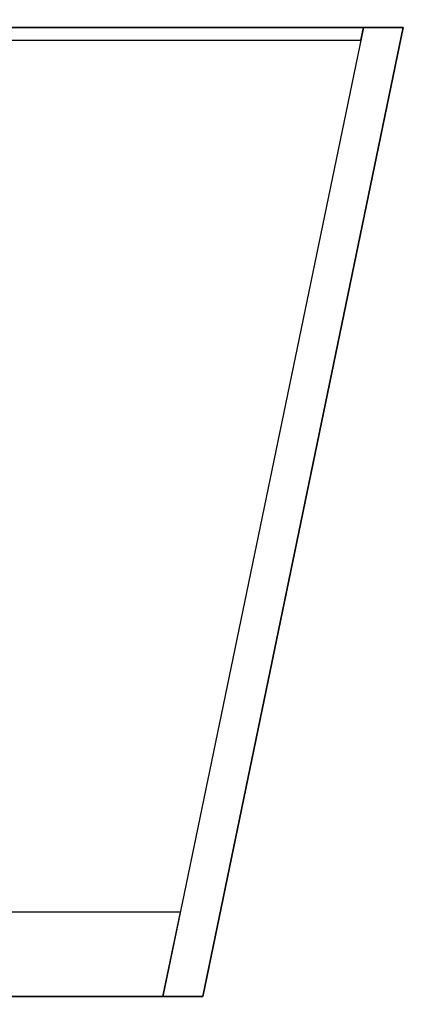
# Model space of a CAD drawing. Header units: metres. Extents: x 391.1 to 427.5, y 12.7 to 28.4.
# Tile 5 of 5: x 421.4 to 427.5, y 12.7 to 28.4. Entities that reach past the tile are written whole.
import ezdxf

# ---------------------------------------------------------------- set-up
doc = ezdxf.new("R2010")
doc.units = ezdxf.units.M
doc.layers.add('01_SUELOS', color=7, linetype='Continuous', lineweight=25, true_color=0x007f00)
doc.layers.add('A-WALL-____-MCUT', color=7, linetype='Continuous', lineweight=25)
doc.layers.add('A-WALL-____-OTLN', color=7, linetype='Continuous', lineweight=25)

# ---------------------------------------------------------------- blocks, each defined once
blk = doc.blocks.new('Family - LONDR55-XX_ZZ-ARQ-CAA-M3D-Londres55-151034-00_PCI_PS2')
at = {"layer": '01_SUELOS', "color": 9, "true_color": 0xaad4aa}
for p, q in [((36.327, 15.388), (5.517, 15.388)), ((5.517, 15.388), (36.327, 15.388)), ((33.142, 0), (36.327, 15.388)), ((36.327, 15.388), (33.142, 0)), ((0, 0), (33.142, 0)), ((33.142, 0), (0, 0))]:
    blk.add_line(p, q, dxfattribs=at)
blk = doc.blocks.new('Family - Mur PS-2-151148-00_PCI_PS2')
at = {"layer": 'A-WALL-____-MCUT', "color": 253, "true_color": 0xaaaaaa}
for p, q in [((-0.128, 0.62), (0, 0)), ((15.586, 0.62), (-0.128, 0.62)), ((15.714, 0), (15.586, 0.62)), ((0, 0), (15.714, 0))]:
    blk.add_line(p, q, dxfattribs=at)
at = {"layer": 'A-WALL-____-OTLN', "color": 253, "true_color": 0xaaaaaa}
for p, q in [((-0.128, 0.62), (0, 0)), ((15.586, 0.62), (-0.128, 0.62)), ((15.714, 0), (15.586, 0.62)), ((0, 0), (15.714, 0))]:
    blk.add_line(p, q, dxfattribs=at)
at = {"layer": 'A-WALL-____-OTLN', "color": 253, "lineweight": 18, "true_color": 0xaaaaaa}
blk.add_line((0, 0), (15.714, 0), dxfattribs=at)
blk = doc.blocks.new('Family - Mur PS-2-151177-00_PCI_PS2')
at = {"layer": 'A-WALL-____-MCUT', "color": 253, "true_color": 0xaaaaaa}
for p, q in [((31.836, 1.34), (0, 1.34)), ((31.559, 0), (31.836, 1.34)), ((0, 0), (31.559, 0))]:
    blk.add_line(p, q, dxfattribs=at)
at = {"layer": 'A-WALL-____-OTLN', "color": 253, "true_color": 0xaaaaaa}
for p, q in [((31.836, 1.34), (0, 1.34)), ((31.559, 0), (31.836, 1.34)), ((0, 0), (31.559, 0))]:
    blk.add_line(p, q, dxfattribs=at)
at = {"layer": 'A-WALL-____-OTLN', "color": 253, "lineweight": 18, "true_color": 0xaaaaaa}
blk.add_line((-0.95, 0), (31.559, 0), dxfattribs=at)
blk = doc.blocks.new('Family - Evans PS-2-151181-00_PCI_PS2')
at = {"layer": 'A-WALL-____-MCUT', "color": 253, "true_color": 0xaaaaaa}
for p, q in [((0.041, 0.2), (0, 0)), ((5.838, 0.2), (0.041, 0.2)), ((5.838, 0), (5.838, 0.2)), ((0, 0), (5.838, 0))]:
    blk.add_line(p, q, dxfattribs=at)
at = {"layer": 'A-WALL-____-OTLN', "color": 253, "true_color": 0xaaaaaa}
for p, q in [((0.041, 0.2), (0, 0)), ((5.838, 0.2), (0.041, 0.2)), ((5.838, 0), (5.838, 0.2)), ((0, 0), (5.838, 0))]:
    blk.add_line(p, q, dxfattribs=at)
at = {"layer": 'A-WALL-____-OTLN', "color": 253, "lineweight": 18, "true_color": 0xaaaaaa}
blk.add_line((0, 0), (5.838, 0), dxfattribs=at)
blk = doc.blocks.new('LONDR55-XX_ZZ-ARQ-CAA-M3D-Londres55_ifc-1-00_PCI_PS2')
at = {"layer": '01_SUELOS', "color": 253, "lineweight": 18, "true_color": 0xaaaaaa}
blk.add_blockref('Family - LONDR55-XX_ZZ-ARQ-CAA-M3D-Londres55-151034-00_PCI_PS2', (391.15, 12.841), dxfattribs=at)
at = {"layer": 'A-WALL-____-OTLN', "color": 253, "lineweight": 18, "true_color": 0xaaaaaa}
for name, p, rotation in [('Family - Mur PS-2-151148-00_PCI_PS2', (424.291, 12.841), 78.30350734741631), ('Family - Evans PS-2-151181-00_PCI_PS2', (426.844, 28.228), 180)]:
    blk.add_blockref(name, p, dxfattribs=dict(at, rotation=rotation))
blk.add_blockref('Family - Mur PS-2-151177-00_PCI_PS2', (392.1, 12.841), dxfattribs=at)

msp = doc.modelspace()

# ---------------------------------------------------------------- block references
at = {"lineweight": 5}
msp.add_blockref('LONDR55-XX_ZZ-ARQ-CAA-M3D-Londres55_ifc-1-00_PCI_PS2', (0, 0), dxfattribs=at)

doc.saveas('drawing.dxf')
